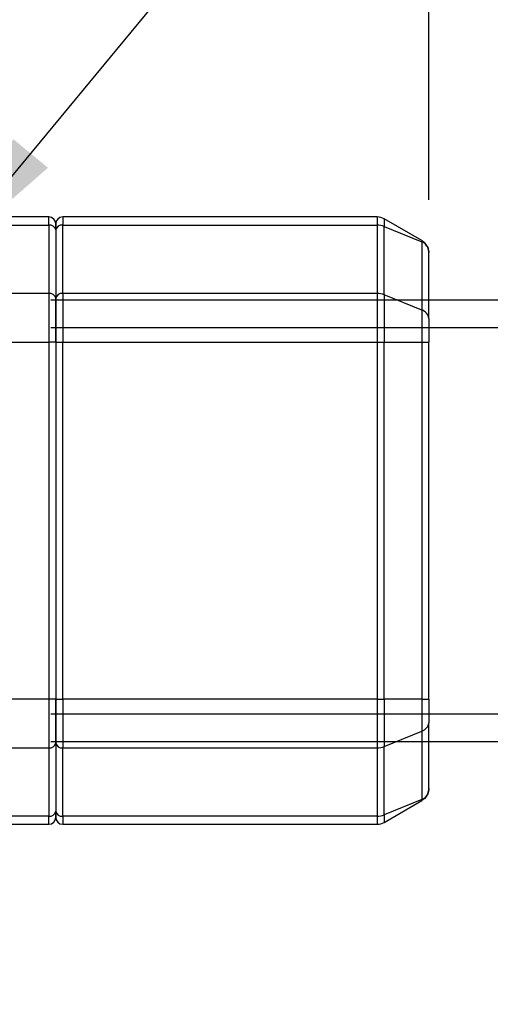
# Model space of a CAD drawing. Header units: millimetres. Extents: x 19 to 819, y 19 to 629.
# Tile 11 of 70: x 259 to 293, y 219 to 290. Entities that reach past the tile are written whole.
import ezdxf

# ---------------------------------------------------------------- set-up
doc = ezdxf.new("R2010")
doc.units = ezdxf.units.MM
doc.header["$LTSCALE"] = 3
doc.linetypes.add('SLD-Solid', pattern=[0])
doc.layers.add('DIMENSIONS', color=140, linetype='SLD-Solid', lineweight=25)
doc.layers.add('TEXT', color=140, linetype='SLD-Solid', lineweight=25)
doc.styles.add('SLDTEXTSTYLE0', font='VERDANA.TTF')
doc.styles.get("Standard").update_dxf_attribs({"font": 'VERDANA.TTF'})
doc.dimstyles.new('SLDDIMSTYLE0', dxfattribs={"dimtxt": 6.474023, "dimasz": 9.906, "dimexe": 0, "dimexo": 0.0625, "dimgap": 1.618506, "dimtad": 0, "dimtih": 1, "dimtoh": 1, "dimrnd": 1e-09, "dimzin": 12, "dimdsep": 46, "dimtxsty": 'SLDTEXTSTYLE0', "dimsah": 1, "dimcen": 0.09, "dimadec": 0, "dimazin": 3, "dimtfac": 1, "dimtmove": 0, "dimatfit": 0, "dimfxl": 0, "dimfrac": 2, "dimtolj": 1, "dimtzin": 12, "dimarcsym": 0})
doc.dimstyles.new('SLDDIMSTYLE1', dxfattribs={"dimtxt": 6.474023, "dimasz": 9.906, "dimexe": 0, "dimexo": 0.0625, "dimgap": 1.618506, "dimtad": 0, "dimtih": 1, "dimtoh": 1, "dimrnd": 1e-09, "dimzin": 4, "dimdsep": 46, "dimtxsty": 'SLDTEXTSTYLE0', "dimsah": 1, "dimcen": 0.09, "dimadec": 0, "dimazin": 1, "dimtfac": 1, "dimtofl": 0, "dimtmove": 0, "dimatfit": 3, "dimfxl": 0, "dimfrac": 2, "dimtolj": 1, "dimtzin": 12, "dimarcsym": 0})
doc.dimstyles.new('SLDDIMSTYLE2', dxfattribs={"dimtxt": 6.474023, "dimasz": 9.906, "dimexe": 0, "dimexo": 0.0625, "dimgap": 1.618506, "dimtad": 0, "dimtih": 1, "dimtoh": 1, "dimrnd": 1e-09, "dimzin": 4, "dimdsep": 46, "dimtxsty": 'SLDTEXTSTYLE0', "dimsah": 1, "dimcen": 0.09, "dimadec": 0, "dimazin": 1, "dimtfac": 1, "dimtmove": 0, "dimatfit": 0, "dimfxl": 0, "dimfrac": 2, "dimtolj": 1, "dimtzin": 12, "dimarcsym": 0})
doc.dimstyles.new('SLDDIMSTYLE3', dxfattribs={"dimtxt": 0.18, "dimasz": 9.906, "dimexe": 0, "dimexo": 0.0625, "dimgap": 0, "dimtad": 0, "dimtih": 1, "dimtoh": 1, "dimdec": 0, "dimrnd": 1e-09, "dimzin": 0, "dimdsep": 46, "dimtxsty": 'Standard', "dimsah": 1, "dimcen": 0.09, "dimadec": 0, "dimazin": 0, "dimtfac": 9.906, "dimtdec": 0, "dimtofl": 0, "dimtmove": 0, "dimatfit": 3, "dimfxl": 0, "dimfrac": 2, "dimtolj": 1, "dimtzin": 0, "dimarcsym": 0})

# ---------------------------------------------------------------- blocks, each defined once
blk = doc.blocks.new('_D')
at = {"layer": 'DIMENSIONS'}
for p, q in [((251.343, 279.828), (251.343, 337.924)), ((288.843, 276.911), (288.843, 337.924)), ((251.343, 328.399), (232.293, 328.399)), ((261.461, 328.399), (259.287, 328.399)), ((259.287, 328.399), (259.287, 318.11)), ((280.699, 328.399), (282.873, 328.399)), ((282.873, 328.399), (282.873, 318.11)), ((288.843, 328.399), (307.893, 328.399)), ((259.287, 318.11), (261.461, 318.11)), ((282.873, 318.11), (280.699, 318.11))]:
    blk.add_line(p, q, dxfattribs=at)
for points in [[(251.343, 328.399), (241.437, 329.923), (241.437, 326.875)], [(288.843, 328.399), (298.749, 326.875), (298.749, 329.923)]]:
    blk.add_solid(points, dxfattribs=at)
at = {"layer": 'DIMENSIONS', "char_height": 6.35, "attachment_point": 1, "style": 'SLDTEXTSTYLE0'}
for s, insert in [('37.5', (261.461, 337.914)), ('1.48', (261.461, 326.175))]:
    blk.add_mtext(s, dxfattribs=dict(at, insert=insert))
blk = doc.blocks.new('_D_3')
at = {"layer": 'DIMENSIONS'}
for p, q in [((82.843, 267.988), (82.843, 364.215)), ((288.843, 276.911), (288.843, 364.215)), ((82.843, 354.69), (173.619, 354.69)), ((182.392, 354.69), (180.218, 354.69)), ((180.218, 354.69), (180.218, 344.401)), ((201.631, 354.69), (203.805, 354.69)), ((203.805, 354.69), (203.805, 344.401)), ((288.843, 354.69), (210.404, 354.69)), ((180.218, 344.401), (182.392, 344.401)), ((203.805, 344.401), (201.631, 344.401))]:
    blk.add_line(p, q, dxfattribs=at)
for points in [[(82.843, 354.69), (92.749, 353.166), (92.749, 356.214)], [(288.843, 354.69), (278.937, 356.214), (278.937, 353.166)]]:
    blk.add_solid(points, dxfattribs=at)
at = {"layer": 'DIMENSIONS', "char_height": 6.35, "attachment_point": 1, "style": 'SLDTEXTSTYLE0'}
for s, insert in [('206.0', (179.7, 364.205)), ('8.11', (182.392, 352.466))]:
    blk.add_mtext(s, dxfattribs=dict(at, insert=insert))
blk = doc.blocks.new('_D_4')
at = {"layer": 'DIMENSIONS'}
for p, q in [((308.304, 267.678), (308.304, 286.728)), ((261.493, 267.678), (317.829, 267.678)), ((298.685, 254.053), (296.511, 254.053)), ((296.511, 254.053), (296.511, 243.763)), ((317.923, 254.053), (320.097, 254.053)), ((320.097, 254.053), (320.097, 243.763)), ((296.511, 243.763), (298.685, 243.763)), ((320.097, 243.763), (317.923, 243.763)), ((261.493, 239.678), (317.829, 239.678)), ((308.304, 239.678), (308.304, 220.628))]:
    blk.add_line(p, q, dxfattribs=at)
for points in [[(308.304, 267.678), (309.828, 277.584), (306.78, 277.584)], [(308.304, 239.678), (306.78, 229.772), (309.828, 229.772)]]:
    blk.add_solid(points, dxfattribs=at)
at = {"layer": 'DIMENSIONS', "char_height": 6.35, "attachment_point": 1, "style": 'SLDTEXTSTYLE0'}
for s, insert in [('28.0', (298.685, 263.567)), ('1.10', (298.685, 251.828))]:
    blk.add_mtext(s, dxfattribs=dict(at, insert=insert))
blk = doc.blocks.new('_D_5')
at = {"layer": 'DIMENSIONS'}
for p, q in [((336.845, 269.678), (336.845, 288.728)), ((261.493, 269.678), (346.37, 269.678)), ((327.226, 254.053), (325.052, 254.053)), ((325.052, 254.053), (325.052, 243.763)), ((346.464, 254.053), (348.638, 254.053)), ((348.638, 254.053), (348.638, 243.763)), ((325.052, 243.763), (327.226, 243.763)), ((348.638, 243.763), (346.464, 243.763)), ((261.493, 237.678), (346.37, 237.678)), ((336.845, 237.678), (336.845, 218.628))]:
    blk.add_line(p, q, dxfattribs=at)
for points in [[(336.845, 269.678), (338.369, 279.584), (335.321, 279.584)], [(336.845, 237.678), (335.321, 227.772), (338.369, 227.772)]]:
    blk.add_solid(points, dxfattribs=at)
at = {"layer": 'DIMENSIONS', "char_height": 6.35, "attachment_point": 1, "style": 'SLDTEXTSTYLE0'}
for s, insert in [('32.0', (327.226, 263.567)), ('1.26', (327.226, 251.828))]:
    blk.add_mtext(s, dxfattribs=dict(at, insert=insert))

msp = doc.modelspace()

# ---------------------------------------------------------------- linework, layer by layer
for p, q in [((261.3434, 275.678), (238.9304, 275.678)), ((261.3434, 275.0922), (261.3434, 275.678)), ((262.3434, 275.678), (262.3434, 275.0922)), ((285.1113, 275.678), (262.3434, 275.678)), ((285.1113, 275.678), (285.1113, 275.0922)), ((285.6113, 275.544), (285.6113, 274.9974)), ((288.3434, 273.9666), (285.6113, 275.544)), ((239.3322, 275.0922), (261.3434, 275.0922)), ((261.3434, 275.0922), (261.3434, 270.1424)), ((261.8434, 274.7386), (261.8434, 269.7889)), ((262.3434, 270.1424), (262.3434, 275.0922)), ((262.3434, 275.0922), (285.1113, 275.0922)), ((285.1113, 275.0922), (285.1113, 270.1424)), ((285.6113, 270.0477), (285.6113, 274.9974)), ((285.6113, 274.9974), (288.3434, 273.8821)), ((288.3434, 273.8821), (288.3434, 268.9323)), ((288.8434, 268.32), (288.8434, 273.1006)), ((261.3434, 270.1424), (258.3434, 270.1424)), ((261.3434, 270.1424), (261.3434, 266.6069)), ((262.3434, 270.1424), (262.3434, 266.6069)), ((285.1113, 270.1424), (262.3434, 270.1424)), ((285.1113, 270.1424), (285.1113, 266.6069)), ((285.6113, 270.0477), (285.6113, 266.6069)), ((288.3434, 268.9323), (285.6113, 270.0477)), ((288.3434, 268.9323), (288.3434, 266.6069)), ((258.2609, 266.6069), (261.3434, 266.6069)), ((261.3434, 266.6069), (261.3434, 240.749)), ((261.8434, 266.6069), (261.3434, 266.6069)), ((261.8434, 266.6069), (261.8434, 240.749)), ((261.8434, 266.6069), (262.3434, 266.6069)), ((262.3434, 240.749), (262.3434, 266.6069)), ((262.3434, 266.6069), (285.1113, 266.6069)), ((285.1113, 266.6069), (285.6113, 266.6069)), ((285.1113, 266.6069), (285.1113, 240.749)), ((285.6113, 240.749), (285.6113, 266.6069)), ((285.6113, 266.6069), (288.3434, 266.6069)), ((288.3434, 266.6069), (288.3434, 240.749)), ((288.3434, 266.6069), (288.8434, 266.6069)), ((288.8434, 240.749), (288.8434, 266.6069)), ((261.3434, 240.749), (258.2609, 240.749)), ((261.3434, 240.749), (261.3434, 237.2135)), ((261.8434, 240.749), (261.3434, 240.749)), ((261.8434, 240.749), (262.3434, 240.749)), ((262.3434, 240.749), (262.3434, 237.2135)), ((285.1113, 240.749), (262.3434, 240.749)), ((285.1113, 240.749), (285.1113, 237.2135)), ((285.1113, 240.749), (285.6113, 240.749)), ((285.6113, 240.749), (285.6113, 237.3082)), ((288.3434, 240.749), (285.6113, 240.749)), ((288.3434, 240.749), (288.3434, 238.4236)), ((288.3434, 240.749), (288.8434, 240.749)), ((288.8434, 234.2553), (288.8434, 239.036)), ((285.6113, 237.3082), (288.3434, 238.4236)), ((288.3434, 238.4236), (288.3434, 233.4738)), ((258.3434, 237.2135), (261.3434, 237.2135)), ((261.3434, 237.2135), (261.3434, 232.2638)), ((261.8434, 237.5671), (261.8434, 232.6173)), ((262.3434, 237.2135), (285.1113, 237.2135)), ((262.3434, 232.2638), (262.3434, 237.2135)), ((285.1113, 237.2135), (285.1113, 232.2638)), ((285.6113, 232.3585), (285.6113, 237.3082)), ((288.3434, 233.4738), (285.6113, 232.3585)), ((285.6113, 231.8119), (288.3434, 233.3893)), ((261.3434, 232.2638), (239.3322, 232.2638)), ((261.3434, 231.678), (261.3434, 232.2638)), ((285.1113, 232.2638), (262.3434, 232.2638)), ((262.3434, 232.2638), (262.3434, 231.678)), ((285.1113, 232.2638), (285.1113, 231.678)), ((285.6113, 232.3585), (285.6113, 231.8119)), ((238.9304, 231.678), (261.3434, 231.678)), ((262.3434, 231.678), (285.1113, 231.678))]:
    msp.add_line(p, q)
for centre, radius, start, end in [((261.3434, 275.178), 0.5, 0, 90), ((262.3434, 275.178), 0.5, 90, 180), ((285.1113, 274.678), 1, 60, 90), ((261.4059, 274.6502), 0.4463, 11.421754, 98.049467), ((262.2809, 274.6502), 0.4463, 81.950533, 168.578246), ((285.1181, 273.7611), 1.3311, 68.25083, 90.292004), ((261.4059, 269.7005), 0.4463, 11.421754, 98.049467), ((262.2809, 269.7005), 0.4463, 81.950533, 168.578246), ((285.1181, 268.8114), 1.3311, 68.25083, 90.292004), ((288.1367, 268.2533), 0.7098, 5.392705, 73.070336), ((288.1367, 239.1027), 0.7098, 286.929664, 354.607295), ((261.4059, 237.6554), 0.4463, 261.950533, 348.578246), ((262.2809, 237.6554), 0.4463, 191.421754, 278.049467), ((285.1181, 238.5445), 1.3311, 269.707996, 291.74917), ((261.4059, 232.7057), 0.4463, 261.950533, 348.578246), ((262.2809, 232.7057), 0.4463, 191.421754, 278.049467), ((261.3434, 232.178), 0.5, 270, 0), ((262.3434, 232.178), 0.5, 180, 270), ((285.1181, 233.5948), 1.3311, 269.707996, 291.74917), ((285.1113, 232.678), 1, 270, 300)]:
    msp.add_arc(centre, radius, start, end)
for points, knots in [([(261.8434, 275.178), (261.8434, 275.1771), (261.8434, 275.1754), (261.8434, 275.1611), (261.8434, 275.1384), (261.8434, 275.1062), (261.8434, 275.0562), (261.8434, 274.9808), (261.8434, 274.8725), (261.8434, 274.7834), (261.8434, 274.7386)], [0, 0, 0, 0, 0.100573, 0.2002471, 0.2996442, 0.3993913, 0.500109, 0.667123, 0.8327847, 1, 1, 1, 1]), ([(288.3434, 273.9666), (288.3463, 273.9639), (288.352, 273.9586), (288.3543, 273.9403), (288.352, 273.9155), (288.3463, 273.8933), (288.3434, 273.8821)], [0, 0, 0, 0, 0.2526271, 0.5, 0.7473729, 1, 1, 1, 1]), ([(288.3434, 273.9666), (288.3671, 273.9521), (288.4154, 273.9227), (288.4835, 273.8704), (288.5487, 273.8114), (288.6098, 273.7451), (288.6659, 273.6719), (288.7208, 273.5845), (288.7723, 273.4784), (288.8102, 273.3646), (288.8375, 273.237), (288.8411, 273.152), (288.8434, 273.1006)], [0, 0, 0, 0, 0.0773533, 0.1568923, 0.2387847, 0.3231842, 0.4102311, 0.5000534, 0.6177479, 0.7500051, 0.8488226, 1, 1, 1, 1]), ([(288.8434, 273.1006), (288.8423, 273.1352), (288.8403, 273.1968), (288.827, 273.2771), (288.8062, 273.3644), (288.7723, 273.4597), (288.7077, 273.5835), (288.6148, 273.7032), (288.4887, 273.8122), (288.3909, 273.8592), (288.3434, 273.8821)], [0, 0, 0, 0, 0.1066668, 0.1900742, 0.2502141, 0.3824709, 0.5002908, 0.677036, 0.8432133, 1, 1, 1, 1]), ([(261.8434, 269.7889), (261.8434, 269.7366), (261.8434, 269.632), (261.8434, 269.4661), (261.8434, 269.2939), (261.8434, 269.0534), (261.8434, 268.7356), (261.8434, 268.3319), (261.8434, 267.9113), (261.8434, 267.5278), (261.8434, 267.1891), (261.8434, 266.8986), (261.8434, 266.7042), (261.8434, 266.6069)], [0, 0, 0, 0, 0.061948, 0.123768, 0.1856065, 0.2476102, 0.3737349, 0.5000091, 0.6261338, 0.752408, 0.8349637, 0.9173783, 1, 1, 1, 1]), ([(261.8434, 240.749), (261.8434, 240.6761), (261.8434, 240.5303), (261.8434, 240.3122), (261.8434, 240.095), (261.8434, 239.8048), (261.8434, 239.4448), (261.8434, 239.0243), (261.8434, 238.6205), (261.8434, 238.2818), (261.8434, 238.0033), (261.8434, 237.7772), (261.8434, 237.6372), (261.8434, 237.5671)], [0, 0, 0, 0, 0.061948, 0.123768, 0.1856065, 0.2476102, 0.3737349, 0.5000091, 0.6261338, 0.752408, 0.8349637, 0.9173783, 1, 1, 1, 1]), ([(288.3434, 233.4738), (288.3671, 233.4844), (288.4154, 233.5058), (288.4835, 233.5473), (288.5487, 233.5963), (288.6098, 233.6534), (288.6659, 233.7183), (288.7208, 233.7977), (288.7723, 233.8962), (288.8102, 234.0034), (288.8375, 234.1251), (288.8411, 234.2063), (288.8434, 234.2553)], [0, 0, 0, 0, 0.0773533, 0.1568923, 0.2387847, 0.3231842, 0.4102311, 0.5000534, 0.6177479, 0.7500051, 0.8488226, 1, 1, 1, 1]), ([(288.8434, 234.2553), (288.8423, 234.2191), (288.8403, 234.1546), (288.827, 234.0704), (288.8062, 233.9788), (288.7723, 233.8776), (288.7077, 233.7443), (288.6148, 233.6108), (288.4887, 233.4831), (288.3909, 233.4199), (288.3434, 233.3893)], [0, 0, 0, 0, 0.1066668, 0.1900742, 0.2502141, 0.3824709, 0.5002908, 0.677036, 0.8432133, 1, 1, 1, 1]), ([(288.3434, 233.4738), (288.3463, 233.4626), (288.352, 233.4404), (288.3543, 233.4156), (288.352, 233.3973), (288.3463, 233.392), (288.3434, 233.3893)], [0, 0, 0, 0, 0.2526271, 0.5, 0.7473729, 1, 1, 1, 1]), ([(261.8434, 232.6173), (261.8434, 232.59), (261.8434, 232.5356), (261.8434, 232.463), (261.8434, 232.3977), (261.8434, 232.3402), (261.8434, 232.2798), (261.8434, 232.2249), (261.8434, 232.1852), (261.8434, 232.1804), (261.8434, 232.178)], [0, 0, 0, 0, 0.100573, 0.2002471, 0.2996442, 0.3993913, 0.500109, 0.667123, 0.8327847, 1, 1, 1, 1])]:
    msp.add_open_spline(points, degree=3, knots=knots)
for points in [[(261.8434, 274.7386), (261.8434, 275.0199), (261.8434, 275.178), (261.8434, 275.178)], [(261.8434, 266.6069), (261.8434, 267.8003), (261.8434, 268.945), (261.8434, 269.7889)], [(288.8434, 268.32), (288.8434, 267.8657), (288.8434, 267.2494), (288.8434, 266.6069)], [(261.8434, 237.5671), (261.8434, 238.4109), (261.8434, 239.5556), (261.8434, 240.749)], [(288.8434, 240.749), (288.8434, 240.1065), (288.8434, 239.4903), (288.8434, 239.036)], [(261.8434, 232.178), (261.8434, 232.178), (261.8434, 232.336), (261.8434, 232.6173)]]:
    msp.add_open_spline(points, degree=3)

# ---------------------------------------------------------------- dimensions: what is measured, and where the dimension line sits
at = {"layer": 'DIMENSIONS'}
for base, p1, p2, angle, dimstyle, picture, middle in [((288.8434, 354.69), (82.8434, 264.178), (288.8434, 273.1006), 0, 'SLDDIMSTYLE1', '_D_3', (192.0115, 354.69)), ((336.8454, 237.678), (257.6834, 269.678), (257.6834, 237.678), 90, 'SLDDIMSTYLE2', '_D_5', (336.8454, 254.0525)), ((308.3038, 239.678), (257.6834, 267.678), (257.6834, 239.678), 90, 'SLDDIMSTYLE2', '_D_4', (308.3038, 254.0525))]:
    dim = msp.add_linear_dim(base=base, p1=p1, p2=p2, angle=angle, dimstyle=dimstyle, dxfattribs=at)
    dim.commit()
    dim.dimension.update_dxf_attribs({"geometry": picture, "text_midpoint": middle, "dimtype": 160})
dim = msp.add_linear_dim(base=(288.8434, 328.399), p1=(251.3434, 276.018), p2=(288.8434, 273.1006), dimstyle='SLDDIMSTYLE0', dxfattribs=at)
dim.commit()
dim.dimension.update_dxf_attribs({"geometry": '_D', "text_midpoint": (271.08, 328.399), "dimtype": 160})

# ---------------------------------------------------------------- leaders
at = {"layer": 'TEXT'}
msp.add_leader([(253.7213, 272.642), (279.5733, 303.9651), (298.6233, 303.9651)], dimstyle='SLDDIMSTYLE3', dxfattribs=at)

doc.saveas('drawing.dxf')
